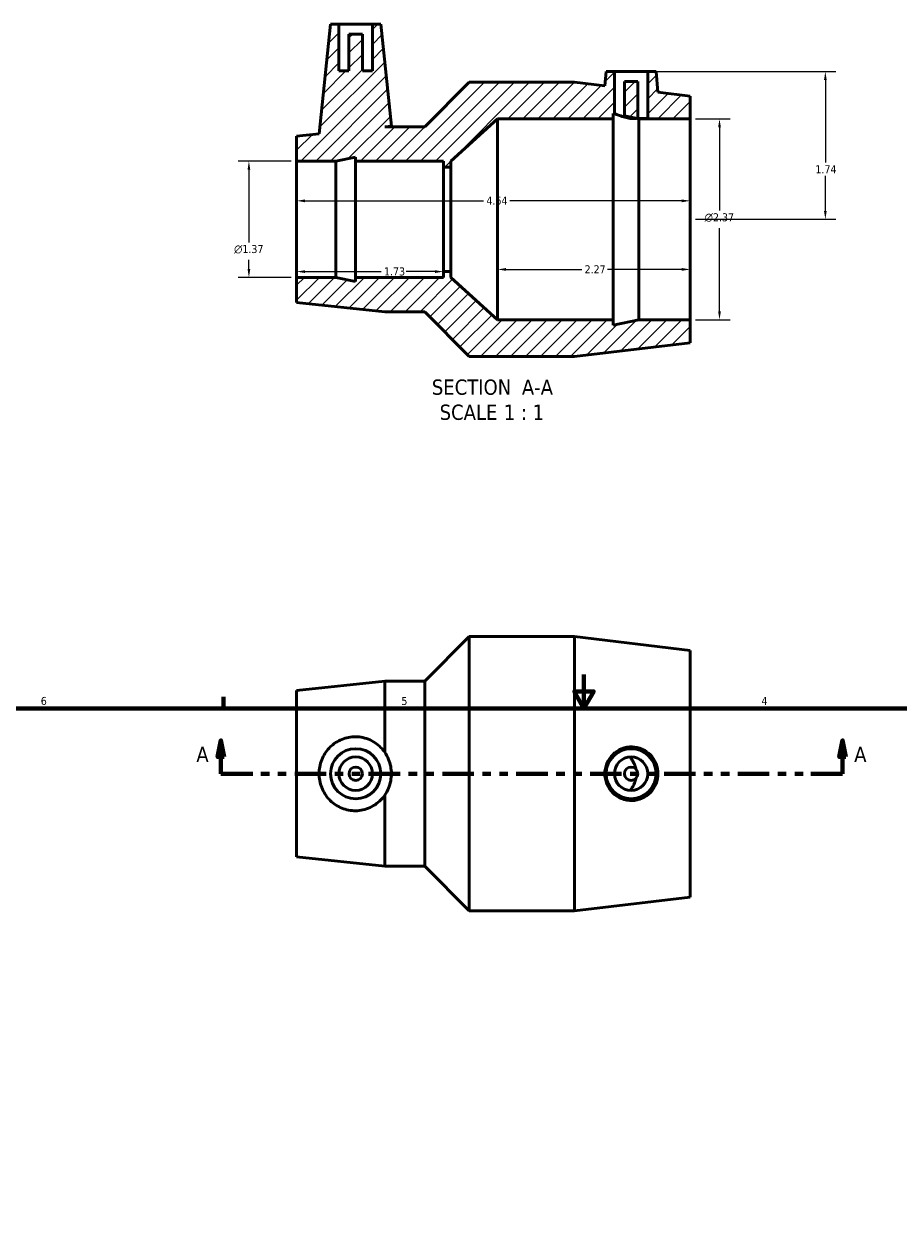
# Model space of a CAD drawing. Header units: inches. Extents: x 0.1 to 38, y 0.6 to 29.1.
# Tile 3 of 4: x 10.4 to 20.7, y 14.8 to 29.1. Entities that reach past the tile are written whole.
import ezdxf

# ---------------------------------------------------------------- set-up
doc = ezdxf.new("R2010")
doc.units = ezdxf.units.IN
doc.header["$MEASUREMENT"] = 0
doc.linetypes.add('DOUBLE_DASH_CHAIN', pattern=[1.2403, 0.6614, -0.0827, 0.1654, -0.0827, 0.1654, -0.0827])
for name, color, linetype, lineweight in [('Border (ANSI)', 7, 'Continuous', 70), ('Dimension (ANSI)', 7, 'Continuous', 25), ('Hatch (ANSI)', 7, 'Continuous', 18), ('Section Line (ANSI)', 7, 'DOUBLE_DASH_CHAIN', 70), ('Symbol (ANSI)', 7, 'Continuous', 25), ('Visible (ANSI)', 7, 'Continuous', 50)]:
    doc.layers.add(name, color=color, linetype=linetype, lineweight=lineweight)
doc.styles.add('Label Text (ANSI)', font='tahoma.ttf')
doc.styles.add('Note Text (ANSI)', font='tahoma.ttf')
doc.dimstyles.new('Default (ANSI)', dxfattribs={"dimtxt": 0.094488, "dimasz": 0.098425, "dimexe": 0.125, "dimexo": 0.0625, "dimgap": 0.031496, "dimtad": 0, "dimtih": 1, "dimtoh": 1, "dimrnd": 1e-08, "dimzin": 4, "dimdsep": 46, "dimtxsty": 'Note Text (ANSI)', "dimcen": 0.09, "dimdle": 0.393701, "dimclrd": 256, "dimclre": 256, "dimclrt": 5, "dimadec": 0, "dimazin": 1, "dimtfac": 1, "dimtofl": 0, "dimtmove": 0, "dimatfit": 3, "dimfxl": 1, "dimtolj": 1, "dimtzin": 4, "dimlwd": -1, "dimlwe": -1, "dimarcsym": 0})

# ---------------------------------------------------------------- blocks, each defined once
blk = doc.blocks.new('Borders Default Border')
at = {"layer": 'Border (ANSI)'}
blk.add_line((12.75, 21), (12.75, 21.134), dxfattribs=at)
at = {"layer": 'Border (ANSI)', "flags": 128}
for points in [[(17, 21.4), (17, 21), (16.885, 21.2), (17.115, 21.2), (17, 21)], [(0.5, 1), (0.5, 21), (33.5, 21), (33.5, 1), (0.5, 1)]]:
    blk.add_lwpolyline(points, dxfattribs=at)
at = {"layer": 'Border (ANSI)', "color": 5, "true_color": 0x0000ff, "char_height": 0.0945, "attachment_point": 7, "style": 'Note Text (ANSI)'}
for s, insert in [('6', (10.595, 21.038)), ('5', (14.847, 21.038)), ('4', (19.092, 21.04))]:
    blk.add_mtext(s, dxfattribs=dict(at, insert=insert))
blk = doc.blocks.new('2dTransSection0')
at = {"layer": 'Section Line (ANSI)', "linetype": 'Continuous'}
for p, q in [((12.719, 20.624), (12.68, 20.427)), ((12.719, 20.427), (12.719, 20.624)), ((12.758, 20.427), (12.719, 20.624)), ((20.049, 20.624), (20.01, 20.427)), ((20.049, 20.427), (20.049, 20.624)), ((20.089, 20.427), (20.049, 20.624)), ((12.68, 20.427), (12.758, 20.427)), ((12.719, 20.23), (12.719, 20.427)), ((20.01, 20.427), (20.089, 20.427)), ((20.049, 20.23), (20.049, 20.427)), ((12.719, 20.23), (13.095, 20.23)), ((19.673, 20.23), (20.049, 20.23))]:
    blk.add_line(p, q, dxfattribs=at)
at = {"layer": 'Section Line (ANSI)', "linetype": 'DOUBLE_DASH_CHAIN', "ltscale": 0.560648}
blk.add_line((12.719, 20.23), (20.049, 20.23), dxfattribs=at)
at = {"layer": 'Section Line (ANSI)', "linetype": 'Continuous', "flags": 128}
for points in [[(12.758, 20.427), (12.719, 20.624), (12.68, 20.427), (12.758, 20.427)], [(20.089, 20.427), (20.049, 20.624), (20.01, 20.427), (20.089, 20.427)]]:
    blk.add_lwpolyline(points, dxfattribs=at)
at = {"layer": 'Section Line (ANSI)'}
for points in [[(12.758, 20.427), (12.719, 20.624), (12.68, 20.427), (12.758, 20.427)], [(20.089, 20.427), (20.049, 20.624), (20.01, 20.427), (20.089, 20.427)]]:
    blk.add_solid(points, dxfattribs=at)
at = {"layer": 'Section Line (ANSI)', "char_height": 0.18, "attachment_point": 7, "style": 'Label Text (ANSI)'}
for insert in [(12.429, 20.368), (20.186, 20.368)]:
    blk.add_mtext('A', dxfattribs=dict(at, insert=insert))
blk = doc.blocks.new('*D7')
at = {"layer": 'Defpoints', "color": 0, "transparency": 16777216}
for p in [(18.252, 27.946), (18.252, 25.58), (18.598, 25.58)]:
    blk.add_point(p, dxfattribs=at)
at = {"layer": 'Dimension (ANSI)', "transparency": 16777216}
for p, q in [((18.314, 27.946), (18.723, 27.946)), ((18.598, 27.847), (18.598, 26.865)), ((18.598, 25.678), (18.598, 26.66)), ((18.314, 25.58), (18.723, 25.58))]:
    blk.add_line(p, q, dxfattribs=at)
for points in [[(18.582, 27.847), (18.614, 27.847), (18.598, 27.946)], [(18.582, 25.678), (18.614, 25.678), (18.598, 25.58)]]:
    blk.add_solid(points, dxfattribs=at)
at = {"layer": 'Dimension (ANSI)', "color": 5, "transparency": 16777216, "insert": (18.423, 26.834), "char_height": 0.09449, "attachment_point": 1, "style": 'Note Text (ANSI)'}
blk.add_mtext('\\A1;{\\fAIGDT|b0|i0;\\H0.0945;\\ln}\\fTahoma|b0|i0;\\H0.0945;2.37', dxfattribs=at)
blk = doc.blocks.new('*D8')
at = {"layer": 'Defpoints', "color": 0, "transparency": 16777216}
for p in [(13.612, 27.448), (13.049, 26.078), (13.612, 26.078)]:
    blk.add_point(p, dxfattribs=at)
at = {"layer": 'Dimension (ANSI)', "transparency": 16777216}
for p, q in [((13.549, 27.448), (12.924, 27.448)), ((13.049, 27.349), (13.049, 26.491)), ((13.049, 26.176), (13.049, 26.286)), ((13.549, 26.078), (12.924, 26.078))]:
    blk.add_line(p, q, dxfattribs=at)
for points in [[(13.033, 27.349), (13.065, 27.349), (13.049, 27.448)], [(13.033, 26.176), (13.065, 26.176), (13.049, 26.078)]]:
    blk.add_solid(points, dxfattribs=at)
at = {"layer": 'Dimension (ANSI)', "color": 5, "transparency": 16777216, "insert": (12.874, 26.46), "char_height": 0.09449, "attachment_point": 1, "style": 'Note Text (ANSI)'}
blk.add_mtext('\\A1;{\\fAIGDT|b0|i0;\\H0.0945;\\ln}\\fTahoma|b0|i0;\\H0.0945;1.37', dxfattribs=at)
blk = doc.blocks.new('*D9')
at = {"layer": 'Defpoints', "color": 0, "transparency": 16777216}
for p in [(17.753, 28.503), (18.252, 26.763), (19.846, 26.763)]:
    blk.add_point(p, dxfattribs=at)
at = {"layer": 'Dimension (ANSI)', "transparency": 16777216}
for p, q in [((17.815, 28.503), (19.971, 28.503)), ((19.846, 28.404), (19.846, 27.432)), ((19.846, 26.861), (19.846, 27.274)), ((18.314, 26.763), (19.971, 26.763))]:
    blk.add_line(p, q, dxfattribs=at)
for points in [[(19.83, 28.404), (19.862, 28.404), (19.846, 28.503)], [(19.83, 26.861), (19.862, 26.861), (19.846, 26.763)]]:
    blk.add_solid(points, dxfattribs=at)
at = {"layer": 'Dimension (ANSI)', "color": 5, "transparency": 16777216, "insert": (19.729, 27.4), "char_height": 0.0945, "attachment_point": 1, "style": 'Note Text (ANSI)'}
blk.add_mtext('\\A1;1.74', dxfattribs=at)
blk = doc.blocks.new('*D10')
at = {"layer": 'Defpoints', "color": 0, "transparency": 16777216}
for p in [(15.982, 26.763), (18.252, 26.763), (18.252, 26.172)]:
    blk.add_point(p, dxfattribs=at)
at = {"layer": 'Dimension (ANSI)', "transparency": 16777216}
for p, q in [((16.08, 26.172), (16.975, 26.172)), ((18.153, 26.172), (17.279, 26.172))]:
    blk.add_line(p, q, dxfattribs=at)
for points in [[(16.08, 26.189), (16.08, 26.156), (15.982, 26.172)], [(18.153, 26.189), (18.153, 26.156), (18.252, 26.172)]]:
    blk.add_solid(points, dxfattribs=at)
at = {"layer": 'Dimension (ANSI)', "color": 5, "transparency": 16777216, "insert": (17.007, 26.221), "char_height": 0.0945, "attachment_point": 1, "style": 'Note Text (ANSI)'}
blk.add_mtext('\\A1;2.27', dxfattribs=at)
blk = doc.blocks.new('*D11')
at = {"layer": 'Defpoints', "color": 0, "transparency": 16777216}
for p in [(13.612, 26.763), (15.342, 26.763), (15.342, 26.147)]:
    blk.add_point(p, dxfattribs=at)
at = {"layer": 'Dimension (ANSI)', "transparency": 16777216}
for p, q in [((13.71, 26.147), (14.61, 26.147)), ((15.243, 26.147), (14.904, 26.147))]:
    blk.add_line(p, q, dxfattribs=at)
for points in [[(13.71, 26.163), (13.71, 26.13), (13.612, 26.147)], [(15.243, 26.163), (15.243, 26.13), (15.342, 26.147)]]:
    blk.add_solid(points, dxfattribs=at)
at = {"layer": 'Dimension (ANSI)', "color": 5, "transparency": 16777216, "insert": (14.642, 26.196), "char_height": 0.0945, "attachment_point": 1, "style": 'Note Text (ANSI)'}
blk.add_mtext('\\A1;1.73', dxfattribs=at)
blk = doc.blocks.new('*D12')
at = {"layer": 'Defpoints', "color": 0, "transparency": 16777216}
for p in [(18.252, 26.981), (13.612, 26.763), (18.252, 26.763)]:
    blk.add_point(p, dxfattribs=at)
at = {"layer": 'Dimension (ANSI)', "transparency": 16777216}
for p, q in [((13.71, 26.981), (15.817, 26.981)), ((18.153, 26.981), (16.127, 26.981))]:
    blk.add_line(p, q, dxfattribs=at)
for points in [[(13.71, 26.997), (13.71, 26.964), (13.612, 26.981)], [(18.153, 26.997), (18.153, 26.964), (18.252, 26.981)]]:
    blk.add_solid(points, dxfattribs=at)
at = {"layer": 'Dimension (ANSI)', "color": 5, "transparency": 16777216, "insert": (15.849, 27.03), "char_height": 0.0945, "attachment_point": 1, "style": 'Note Text (ANSI)'}
blk.add_mtext('\\A1;4.64', dxfattribs=at)

msp = doc.modelspace()

# ---------------------------------------------------------------- hatches: boundary and pattern name
at = {"layer": 'Hatch (ANSI)'}
h = msp.add_hatch(dxfattribs=at)
h.set_pattern_fill('ANSI31', color=256, style=0)
h.paths.add_polyline_path([(17.753, 28.503), (17.753, 27.951), (17.635, 27.951), (17.635, 28.385), (17.477, 28.385), (17.477, 27.982), (17.647, 27.946), (18.252, 27.946), (18.252, 28.216), (17.872, 28.261), (17.851, 28.503)])
h.paths.add_polyline_path([(14.505, 29.063), (14.505, 28.511), (14.387, 28.511), (14.387, 28.945), (14.229, 28.945), (14.229, 28.511), (14.111, 28.511), (14.111, 29.063), (14.013, 29.063), (13.877, 27.771), (13.612, 27.744), (13.612, 27.448), (14.073, 27.448), (14.304, 27.497), (14.304, 27.448), (15.342, 27.448), (15.342, 27.379), (15.428, 27.379), (15.428, 27.448), (15.982, 27.946), (17.344, 27.946), (17.344, 28.01), (17.359, 28.007), (17.359, 28.503), (17.261, 28.503), (17.246, 28.335), (16.89, 28.378), (15.648, 28.378), (15.123, 27.853), (14.65, 27.853), (14.729, 27.861), (14.603, 29.063)])
h.paths.add_polyline_path([(14.65, 25.673), (15.123, 25.673), (15.648, 25.148), (16.89, 25.148), (18.252, 25.309), (18.252, 25.58), (17.647, 25.58), (17.344, 25.515), (17.344, 25.58), (15.982, 25.58), (15.428, 26.078), (15.428, 26.146), (15.342, 26.146), (15.342, 26.078), (14.304, 26.078), (14.304, 26.029), (14.073, 26.078), (13.612, 26.078), (13.612, 25.782)])

# ---------------------------------------------------------------- linework, layer by layer
at = {"layer": 'Visible (ANSI)'}
for p, q in [((14.013, 29.063), (13.877, 27.771)), ((14.111, 29.063), (14.013, 29.063)), ((14.111, 28.511), (14.111, 29.063)), ((14.111, 29.063), (14.505, 29.063)), ((14.505, 29.063), (14.505, 28.511)), ((14.603, 29.063), (14.505, 29.063)), ((14.729, 27.861), (14.603, 29.063)), ((14.387, 28.945), (14.229, 28.945)), ((14.229, 28.945), (14.229, 28.511)), ((14.387, 28.511), (14.387, 28.945)), ((14.229, 28.511), (14.111, 28.511)), ((14.505, 28.511), (14.387, 28.511)), ((17.261, 28.503), (17.246, 28.335)), ((17.359, 28.503), (17.261, 28.503)), ((17.359, 28.007), (17.359, 28.503)), ((17.359, 28.503), (17.753, 28.503)), ((17.753, 28.503), (17.753, 27.951)), ((17.851, 28.503), (17.753, 28.503)), ((17.872, 28.261), (17.851, 28.503)), ((15.648, 28.378), (15.123, 27.853)), ((16.89, 28.378), (15.648, 28.378)), ((17.246, 28.335), (16.89, 28.378)), ((17.635, 28.385), (17.477, 28.385)), ((17.477, 28.385), (17.477, 27.982)), ((17.635, 27.951), (17.635, 28.385)), ((18.252, 28.216), (17.872, 28.261)), ((18.252, 27.946), (18.252, 28.216)), ((15.428, 27.448), (15.982, 27.946)), ((15.982, 27.946), (17.344, 27.946)), ((15.982, 25.58), (15.982, 27.946)), ((17.344, 27.946), (17.344, 28.01)), ((17.344, 28.01), (17.359, 28.007)), ((17.344, 25.58), (17.344, 27.946)), ((17.477, 27.982), (17.647, 27.946)), ((17.614, 27.951), (17.544, 27.951)), ((17.753, 27.951), (17.635, 27.951)), ((17.647, 27.946), (18.252, 27.946)), ((17.647, 25.58), (17.647, 27.946)), ((18.252, 25.58), (18.252, 27.946)), ((13.877, 27.771), (13.612, 27.744)), ((14.65, 27.853), (14.729, 27.861)), ((15.123, 27.853), (14.65, 27.853)), ((13.612, 27.744), (13.612, 27.448)), ((14.073, 27.448), (14.304, 27.497)), ((14.304, 27.497), (14.304, 27.448)), ((13.612, 27.448), (14.073, 27.448)), ((13.612, 26.078), (13.612, 27.448)), ((14.073, 26.078), (14.073, 27.448)), ((14.304, 27.448), (15.342, 27.448)), ((14.304, 26.078), (14.304, 27.448)), ((15.342, 27.448), (15.342, 27.379)), ((15.342, 27.379), (15.428, 27.379)), ((15.342, 26.146), (15.342, 27.379)), ((15.428, 27.379), (15.428, 27.448)), ((15.428, 26.146), (15.428, 27.379)), ((14.073, 26.078), (13.612, 26.078)), ((13.612, 26.078), (13.612, 25.782)), ((14.304, 26.029), (14.073, 26.078)), ((15.342, 26.078), (14.304, 26.078)), ((14.304, 26.078), (14.304, 26.029)), ((15.428, 26.146), (15.342, 26.146)), ((15.342, 26.146), (15.342, 26.078)), ((15.428, 26.078), (15.428, 26.146)), ((15.982, 25.58), (15.428, 26.078)), ((13.612, 25.782), (14.65, 25.673)), ((14.65, 25.673), (15.123, 25.673)), ((15.123, 25.673), (15.648, 25.148)), ((17.344, 25.58), (15.982, 25.58)), ((17.647, 25.58), (17.344, 25.515)), ((17.344, 25.515), (17.344, 25.58)), ((18.252, 25.58), (17.647, 25.58)), ((18.252, 25.309), (18.252, 25.58)), ((16.89, 25.148), (18.252, 25.309)), ((15.648, 25.148), (16.89, 25.148)), ((15.123, 21.32), (15.648, 21.845)), ((15.648, 18.615), (15.648, 21.845)), ((15.648, 21.845), (16.89, 21.845)), ((16.89, 18.615), (16.89, 21.845)), ((18.252, 21.683), (16.89, 21.845)), ((18.252, 18.776), (18.252, 21.683)), ((13.612, 21.211), (14.65, 21.32)), ((13.612, 19.249), (13.612, 21.211)), ((14.65, 20.483), (14.65, 21.32)), ((14.65, 21.32), (15.123, 21.32)), ((15.123, 19.14), (15.123, 21.32)), ((14.65, 19.14), (14.65, 19.977)), ((13.612, 19.249), (14.65, 19.14)), ((14.65, 19.14), (15.123, 19.14)), ((15.123, 19.14), (15.648, 18.615)), ((18.252, 18.776), (16.89, 18.615)), ((15.648, 18.615), (16.89, 18.615))]:
    msp.add_line(p, q, dxfattribs=at)
for centre, radius in [((14.308, 20.23), 0.295), ((17.556, 20.23), 0.295), ((14.308, 20.23), 0.197), ((17.556, 20.23), 0.197), ((14.308, 20.23), 0.0787), ((17.556, 20.23), 0.0787)]:
    msp.add_circle(centre, radius, dxfattribs=at)
for points, knots in [([(17.544, 27.951), (17.524, 27.956), (17.504, 27.961), (17.46, 27.973), (17.437, 27.98), (17.401, 27.992), (17.385, 27.997), (17.364, 28.005), (17.359, 28.007), (17.359, 28.007)], [0.0489268, 0.0489268, 0.0489268, 0.0489268, 0.1982026, 0.1982026, 0.3964051, 0.3964051, 0.5915626, 0.5915626, 0.78672, 0.78672, 0.78672, 0.78672]), ([(17.477, 27.982), (17.477, 27.982), (17.479, 27.981), (17.487, 27.979), (17.494, 27.977), (17.508, 27.974), (17.517, 27.971), (17.536, 27.967), (17.547, 27.964), (17.557, 27.962), (17.567, 27.96), (17.577, 27.958), (17.596, 27.954), (17.605, 27.953), (17.613, 27.952), (17.613, 27.952), (17.614, 27.951)], [-0.3085603, -0.3085603, -0.3085603, -0.3085603, -0.2319587, -0.2319587, -0.1553571, -0.1553571, -0.0776786, -0.0776786, 0, 0, 0, 0.0760073, 0.0760073, 0.1520146, 0.1520146, 0.1586357, 0.1586357, 0.1586357, 0.1586357]), ([(14.285, 19.794), (14.232, 19.796), (14.177, 19.809), (14.076, 19.856), (14.03, 19.89), (13.959, 19.967), (13.928, 20.015), (13.887, 20.12), (13.877, 20.177), (13.877, 20.283), (13.887, 20.34), (13.928, 20.445), (13.959, 20.493), (14.03, 20.569), (14.076, 20.603), (14.177, 20.65), (14.232, 20.663), (14.342, 20.668), (14.403, 20.658), (14.513, 20.614), (14.563, 20.58), (14.619, 20.523), (14.635, 20.504), (14.65, 20.483)], [0, 0, 0, 0, 0.401472, 0.401472, 0.802943, 0.802943, 1.208625, 1.208625, 1.614306, 1.614306, 2.019988, 2.019988, 2.425669, 2.425669, 2.827141, 2.827141, 3.228612, 3.228612, 3.671057, 3.671057, 4.113502, 4.113502, 4.305018, 4.305018, 4.305018, 4.305018]), ([(17.567, 20.546), (17.605, 20.545), (17.646, 20.536), (17.722, 20.503), (17.756, 20.479), (17.81, 20.423), (17.834, 20.387), (17.865, 20.31), (17.872, 20.269), (17.872, 20.191), (17.865, 20.149), (17.834, 20.072), (17.81, 20.037), (17.756, 19.981), (17.722, 19.957), (17.646, 19.923), (17.605, 19.915), (17.526, 19.913), (17.483, 19.92), (17.404, 19.952), (17.367, 19.977), (17.311, 20.033), (17.287, 20.069), (17.254, 20.147), (17.246, 20.19), (17.246, 20.27), (17.254, 20.313), (17.287, 20.391), (17.311, 20.426), (17.367, 20.483), (17.404, 20.507), (17.483, 20.539), (17.526, 20.547), (17.567, 20.546)], [0, 0, 0, 0, 0.295788, 0.295788, 0.591576, 0.591576, 0.888796, 0.888796, 1.186017, 1.186017, 1.483237, 1.483237, 1.780457, 1.780457, 2.076245, 2.076245, 2.372033, 2.372033, 2.684462, 2.684462, 2.996892, 2.996892, 3.303383, 3.303383, 3.609875, 3.609875, 3.916367, 3.916367, 4.222859, 4.222859, 4.535289, 4.535289, 4.847718, 4.847718, 4.847718, 4.847718]), ([(14.65, 19.977), (14.668, 20.002), (14.683, 20.031), (14.718, 20.114), (14.729, 20.174), (14.729, 20.286), (14.718, 20.345), (14.683, 20.429), (14.668, 20.457), (14.65, 20.483)], [1.076405, 1.076405, 1.076405, 1.076405, 1.312819, 1.312819, 1.740747, 1.740747, 2.168676, 2.168676, 2.405089, 2.405089, 2.405089, 2.405089]), ([(14.65, 19.977), (14.635, 19.956), (14.619, 19.936), (14.563, 19.88), (14.513, 19.846), (14.403, 19.802), (14.342, 19.791), (14.285, 19.794)], [-1.076405, -1.076405, -1.076405, -1.076405, -0.88489, -0.88489, -0.442445, -0.442445, 0, 0, 0, 0])]:
    msp.add_open_spline(points, degree=3, knots=knots, dxfattribs=at)
msp.add_open_spline([(14.729, 27.861), (14.729, 27.861), (14.724, 27.858), (14.713, 27.853)], degree=3, dxfattribs=at)
for points, weights in [([(17.614, 20.283), (17.599, 20.354), (17.544, 20.426)], [1.02277355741, 1.02140655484, 1.01639270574]), ([(17.544, 20.033), (17.599, 20.105), (17.614, 20.177)], [1.01639270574, 1.02140655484, 1.02277355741])]:
    msp.add_rational_spline(points, weights, degree=2, dxfattribs=at)

# ---------------------------------------------------------------- block references
msp.add_blockref('Borders Default Border', (0, 0))
at = {"layer": 'Section Line (ANSI)'}
msp.add_blockref('2dTransSection0', (0, 0), dxfattribs=at)

# ---------------------------------------------------------------- texts
at = {"layer": 'Symbol (ANSI)', "char_height": 0.18, "attachment_point": 7, "style": 'Label Text (ANSI)'}
for s, insert in [('SECTION', (15.206, 24.692)), (' A-A', (16.2, 24.695)), ('SCALE', (15.298, 24.396)), (' 1 : 1', (15.986, 24.399))]:
    msp.add_mtext(s, dxfattribs=dict(at, insert=insert))

# ---------------------------------------------------------------- dimensions: what is measured, and where the dimension line sits
at = {"layer": 'Dimension (ANSI)'}
for base, p1, p2, angle, override, picture, middle in [((19.846, 26.763), (17.753, 28.503), (18.252, 26.763), 90, {"dimgap": 0.031496, "dimdec": 2, "dimtol": 0, "dimlim": 0, "dimtp": 0, "dimtm": 0, "dimtdec": 2, "dimatfit": 1}, '*D9', (19.846, 27.353)), ((18.252, 26.981), (13.612, 26.763), (18.252, 26.763), 180, {"dimgap": 0.031496, "dimtih": 0, "dimtoh": 0, "dimdec": 2, "dimse1": 1, "dimse2": 1, "dimtol": 0, "dimlim": 0, "dimtp": 0, "dimtm": 0, "dimtdec": 2, "dimatfit": 1}, '*D12', (15.972, 26.981)), ((15.342, 26.147), (13.612, 26.763), (15.342, 26.763), 180, {"dimgap": 0.031496, "dimtih": 0, "dimtoh": 0, "dimdec": 2, "dimse1": 1, "dimse2": 1, "dimtol": 0, "dimlim": 0, "dimtp": 0, "dimtm": 0, "dimtdec": 2, "dimatfit": 1}, '*D11', (14.757, 26.147)), ((18.252, 26.172), (15.982, 26.763), (18.252, 26.763), 180, {"dimgap": 0.031496, "dimtih": 0, "dimtoh": 0, "dimdec": 2, "dimse1": 1, "dimse2": 1, "dimtol": 0, "dimlim": 0, "dimtp": 0, "dimtm": 0, "dimtdec": 2, "dimatfit": 1}, '*D10', (17.127, 26.172))]:
    dim = msp.add_linear_dim(base=base, p1=p1, p2=p2, angle=angle, dimstyle='Default (ANSI)', override=override, dxfattribs=at)
    dim.commit()
    dim.dimension.update_dxf_attribs({"geometry": picture, "text_midpoint": middle, "dimtype": 160})
for base, p1, p2, picture, middle in [((18.598, 25.58), (18.252, 27.946), (18.252, 25.58), '*D7', (18.598, 26.763)), ((13.049, 26.078), (13.612, 27.448), (13.612, 26.078), '*D8', (13.049, 26.389))]:
    dim = msp.add_linear_dim(base=base, p1=p1, p2=p2, angle=90, text='{\\fAIGDT|b0|i0;\\H0.0945;\\ln}\\fTahoma|b0|i0;\\H0.0945;<>', dimstyle='Default (ANSI)', override={"dimgap": 0.031496, "dimdec": 2, "dimtol": 0, "dimlim": 0, "dimtp": 0, "dimtm": 0, "dimtdec": 2, "dimatfit": 1}, dxfattribs=at)
    dim.commit()
    dim.dimension.update_dxf_attribs({"geometry": picture, "text_midpoint": middle, "dimtype": 160})

doc.saveas('drawing.dxf')
